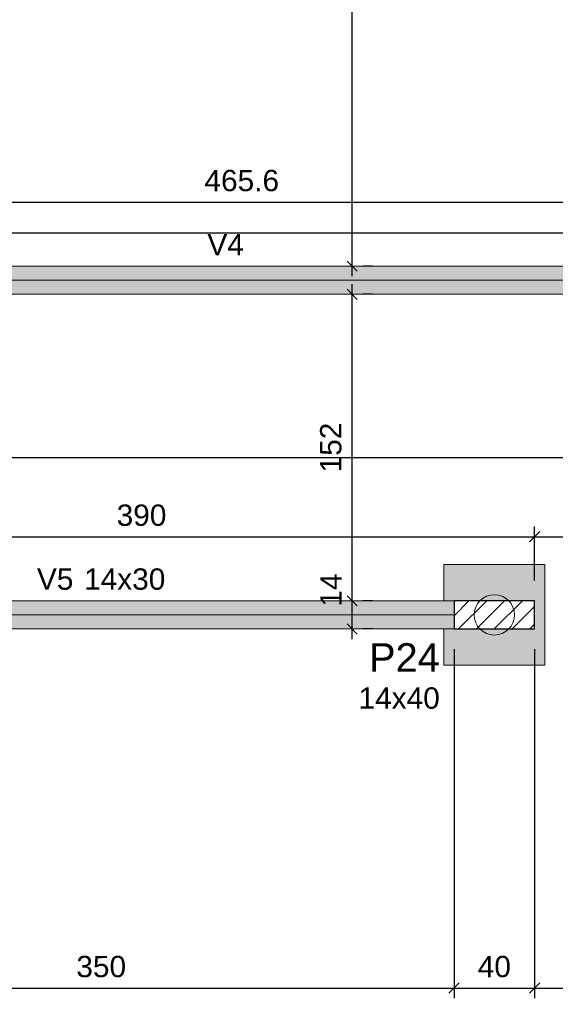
# Model space of a CAD drawing. Header units: millimetres. Extents: x 1434 to 2277, y -793 to -278.
# Tile 56 of 111: x 1687.35 to 1692.66, y -518.88 to -509.12. Entities that reach past the tile are written whole.
import ezdxf

# ---------------------------------------------------------------- set-up
doc = ezdxf.new("R2010")
doc.units = ezdxf.units.MM
for name, color, linetype, lineweight in [('FO-Cotas', 5, 'Continuous', 5), ('FO-Eixos', 5, 'Continuous', 5), ('FO-Estacas dos blocos', 1, 'Continuous', 20), ('FO-Hachura dos blocos', 43, 'Continuous', 5), ('FO-Hachura pilar que passa', 19, 'Continuous', 5), ('FO-Hachura viga', 43, 'Continuous', 5), ('FO-Pilares', 4, 'Continuous', 30), ('FO-Seção das fundações', 9, 'Continuous', 5), ('FO-Textos das vigas', 7, 'Continuous', 5), ('FO-Textos dos pilares', 7, 'Continuous', 5), ('FO-Vigas', 1, 'Continuous', 20)]:
    doc.layers.add(name, color=color, linetype=linetype, lineweight=lineweight)
doc.styles.add('ARIAL', font='arial.ttf')
doc.styles.get("Standard").update_dxf_attribs({"font": 'arial.ttf'})
doc.dimstyles.new('UM_50.000000', dxfattribs={"dimtxt": 0.18, "dimasz": 0.1, "dimexe": 0.1, "dimexo": 0.2, "dimgap": 0, "dimtad": 1, "dimtih": 1, "dimtoh": 1, "dimdec": 1, "dimlfac": 50, "dimzin": 0, "dimdsep": 46, "dimtxsty": 'Standard', "dimcen": 0.09, "dimdle": 0.1, "dimadec": 1, "dimazin": 2, "dimtfac": 1, "dimtdec": 4, "dimtofl": 0, "dimtmove": 0, "dimatfit": 3, "dimfxl": 1, "dimtolj": 1, "dimarcsym": 0})

# ---------------------------------------------------------------- blocks, each defined once
blk = doc.blocks.new('_Oblique')
at = {"color": 0, "linetype": 'ByBlock', "lineweight": -2}
blk.add_line((-0.5, -0.5), (0.5, 0.5), dxfattribs=at)
blk = doc.blocks.new('*D150')
at = {"layer": 'FO-Cotas', "color": 0, "lineweight": -2, "transparency": 16777216}
for p, q in [((1684.6581, -515.3598), (1684.6581, -518.8218)), ((1691.6581, -515.3598), (1691.6581, -518.8218)), ((1684.5581, -518.7218), (1691.7581, -518.7218))]:
    blk.add_line(p, q, dxfattribs=at)
at = {"layer": 'FO-Cotas', "color": 0, "lineweight": -2, "transparency": 16777216, "xscale": 0.1, "yscale": 0.1, "zscale": 0.1, "rotation": 180}
blk.add_blockref('_Oblique', (1684.6581, -518.7218), dxfattribs=at)
at = {"layer": 'FO-Cotas', "color": 0, "lineweight": -2, "transparency": 16777216, "xscale": 0.1, "yscale": 0.1, "zscale": 0.1}
blk.add_blockref('_Oblique', (1691.6581, -518.7218), dxfattribs=at)
at = {"layer": 'FO-Cotas', "color": 7, "transparency": 16777216, "insert": (1688.1581, -518.51), "char_height": 0.2118, "attachment_point": 5, "rotation": 0.00573, "style": 'ARIAL'}
blk.add_mtext('\\A1;350', dxfattribs=at)
blk = doc.blocks.new('*D151')
at = {"layer": 'FO-Cotas', "color": 0, "lineweight": -2, "transparency": 16777216}
for p, q in [((1691.6581, -515.3598), (1691.6581, -518.8218)), ((1692.4581, -515.3598), (1692.4581, -518.8218)), ((1691.5581, -518.7218), (1692.5581, -518.7218))]:
    blk.add_line(p, q, dxfattribs=at)
at = {"layer": 'FO-Cotas', "color": 0, "lineweight": -2, "transparency": 16777216, "xscale": 0.1, "yscale": 0.1, "zscale": 0.1, "rotation": 180}
blk.add_blockref('_Oblique', (1691.6581, -518.7218), dxfattribs=at)
at = {"layer": 'FO-Cotas', "color": 0, "lineweight": -2, "transparency": 16777216, "xscale": 0.1, "yscale": 0.1, "zscale": 0.1}
blk.add_blockref('_Oblique', (1692.4581, -518.7218), dxfattribs=at)
at = {"layer": 'FO-Cotas', "color": 7, "transparency": 16777216, "insert": (1692.0581, -518.51), "char_height": 0.2118, "attachment_point": 5, "rotation": 0.00573, "style": 'ARIAL'}
blk.add_mtext('\\A1;40', dxfattribs=at)
blk = doc.blocks.new('*D152')
at = {"layer": 'FO-Cotas', "color": 0, "lineweight": -2, "transparency": 16777216}
for p, q in [((1693.8879, -512.0398), (1693.8879, -518.8218)), ((1692.4581, -515.3598), (1692.4581, -518.8218)), ((1692.3581, -518.7218), (1693.9879, -518.7218))]:
    blk.add_line(p, q, dxfattribs=at)
at = {"layer": 'FO-Cotas', "color": 0, "lineweight": -2, "transparency": 16777216, "xscale": 0.1, "yscale": 0.1, "zscale": 0.1, "rotation": 180}
blk.add_blockref('_Oblique', (1692.4581, -518.7218), dxfattribs=at)
at = {"layer": 'FO-Cotas', "color": 0, "lineweight": -2, "transparency": 16777216, "xscale": 0.1, "yscale": 0.1, "zscale": 0.1}
blk.add_blockref('_Oblique', (1693.8879, -518.7218), dxfattribs=at)
at = {"layer": 'FO-Cotas', "color": 7, "transparency": 16777216, "insert": (1693.173, -518.51), "char_height": 0.2118, "attachment_point": 5, "rotation": 0.00573, "style": 'ARIAL'}
blk.add_mtext('\\A1;71.5', dxfattribs=at)
blk = doc.blocks.new('*D159')
at = {"layer": 'FO-Cotas', "color": 0, "lineweight": -2, "transparency": 16777216}
for p, q in [((1697.4089, -512.0398), (1697.4089, -519.3513)), ((1663.9543, -517.4898), (1663.9543, -519.3513)), ((1663.8543, -519.2513), (1697.5089, -519.2513))]:
    blk.add_line(p, q, dxfattribs=at)
at = {"layer": 'FO-Cotas', "color": 0, "lineweight": -2, "transparency": 16777216, "xscale": 0.1, "yscale": 0.1, "zscale": 0.1, "rotation": 180}
blk.add_blockref('_Oblique', (1663.9543, -519.2513), dxfattribs=at)
at = {"layer": 'FO-Cotas', "color": 0, "lineweight": -2, "transparency": 16777216, "xscale": 0.1, "yscale": 0.1, "zscale": 0.1}
blk.add_blockref('_Oblique', (1697.4089, -519.2513), dxfattribs=at)
at = {"layer": 'FO-Cotas', "color": 7, "transparency": 16777216, "insert": (1680.6816, -519.0395), "char_height": 0.2118, "attachment_point": 5, "rotation": 0.00573, "style": 'ARIAL'}
blk.add_mtext('\\A1;1672.7', dxfattribs=at)
blk = doc.blocks.new('*D191')
at = {"layer": 'FO-Cotas', "color": 0, "lineweight": -2, "transparency": 16777216}
for p, q in [((1664.2343, -513.2572), (1664.2343, -513.3572)), ((1695.6789, -513.2572), (1695.6789, -513.3572)), ((1664.1343, -513.4572), (1695.7789, -513.4572))]:
    blk.add_line(p, q, dxfattribs=at)
at = {"layer": 'FO-Cotas', "color": 0, "lineweight": -2, "transparency": 16777216, "xscale": 0.1, "yscale": 0.1, "zscale": 0.1, "rotation": 180}
blk.add_blockref('_Oblique', (1664.2343, -513.4572), dxfattribs=at)
at = {"layer": 'FO-Cotas', "color": 0, "lineweight": -2, "transparency": 16777216, "xscale": 0.1, "yscale": 0.1, "zscale": 0.1}
blk.add_blockref('_Oblique', (1695.6789, -513.4572), dxfattribs=at)
at = {"layer": 'FO-Cotas', "color": 7, "transparency": 16777216, "insert": (1679.9566, -513.2454), "char_height": 0.2118, "attachment_point": 5, "rotation": 0.00573, "style": 'ARIAL'}
blk.add_mtext('\\A1;1572.2', dxfattribs=at)
blk = doc.blocks.new('*D194')
at = {"layer": 'FO-Cotas', "color": 0, "lineweight": -2, "transparency": 16777216}
for p, q in [((1664.9343, -511.0298), (1664.9343, -511.1298)), ((1694.2079, -511.0298), (1694.2079, -511.1298)), ((1664.8343, -511.2298), (1694.3079, -511.2298))]:
    blk.add_line(p, q, dxfattribs=at)
at = {"layer": 'FO-Cotas', "color": 0, "lineweight": -2, "transparency": 16777216, "xscale": 0.1, "yscale": 0.1, "zscale": 0.1, "rotation": 180}
blk.add_blockref('_Oblique', (1664.9343, -511.2298), dxfattribs=at)
at = {"layer": 'FO-Cotas', "color": 0, "lineweight": -2, "transparency": 16777216, "xscale": 0.1, "yscale": 0.1, "zscale": 0.1}
blk.add_blockref('_Oblique', (1694.2079, -511.2298), dxfattribs=at)
at = {"layer": 'FO-Cotas', "color": 7, "transparency": 16777216, "insert": (1679.5711, -511.018), "char_height": 0.2118, "attachment_point": 5, "rotation": 0.00573, "style": 'ARIAL'}
blk.add_mtext('\\A1;1463.7', dxfattribs=at)
blk = doc.blocks.new('*D218')
at = {"layer": 'FO-Cotas', "color": 0, "lineweight": -2, "transparency": 16777216}
for p, q in [((1690.6487, -515.2598), (1690.6487, -514.7798)), ((1690.8487, -514.8798), (1690.7487, -514.8798)), ((1690.8487, -515.1598), (1690.7487, -515.1598))]:
    blk.add_line(p, q, dxfattribs=at)
at = {"layer": 'FO-Cotas', "color": 0, "lineweight": -2, "transparency": 16777216, "xscale": 0.1, "yscale": 0.1, "zscale": 0.1}
for p, rotation in [((1690.6487, -514.8798), 90), ((1690.6487, -515.1598), 270)]:
    blk.add_blockref('_Oblique', p, dxfattribs=dict(at, rotation=rotation))
at = {"layer": 'FO-Cotas', "color": 7, "transparency": 16777216, "insert": (1690.4369, -514.7739), "char_height": 0.2118, "attachment_point": 5, "rotation": 90, "style": 'ARIAL'}
blk.add_mtext('\\A1;14', dxfattribs=at)
blk = doc.blocks.new('*D219')
at = {"layer": 'FO-Cotas', "color": 0, "lineweight": -2, "transparency": 16777216}
for p, q in [((1690.6487, -514.9798), (1690.6487, -511.7398)), ((1690.8487, -511.8398), (1690.7487, -511.8398)), ((1690.8487, -514.8798), (1690.7487, -514.8798))]:
    blk.add_line(p, q, dxfattribs=at)
at = {"layer": 'FO-Cotas', "color": 0, "lineweight": -2, "transparency": 16777216, "xscale": 0.1, "yscale": 0.1, "zscale": 0.1}
for p, rotation in [((1690.6487, -511.8398), 90), ((1690.6487, -514.8798), 270)]:
    blk.add_blockref('_Oblique', p, dxfattribs=dict(at, rotation=rotation))
at = {"layer": 'FO-Cotas', "color": 7, "transparency": 16777216, "insert": (1690.4369, -513.3598), "char_height": 0.2118, "attachment_point": 5, "rotation": 90, "style": 'ARIAL'}
blk.add_mtext('\\A1;152', dxfattribs=at)
blk = doc.blocks.new('*D220')
at = {"layer": 'FO-Cotas', "color": 0, "lineweight": -2, "transparency": 16777216}
for p, q in [((1690.6487, -511.6598), (1690.6487, -493.4494)), ((1690.8487, -493.5494), (1690.7487, -493.5494)), ((1690.8487, -511.5598), (1690.7487, -511.5598))]:
    blk.add_line(p, q, dxfattribs=at)
at = {"layer": 'FO-Cotas', "color": 0, "lineweight": -2, "transparency": 16777216, "xscale": 0.1, "yscale": 0.1, "zscale": 0.1}
for p, rotation in [((1690.6487, -493.5494), 90), ((1690.6487, -511.5598), 270)]:
    blk.add_blockref('_Oblique', p, dxfattribs=dict(at, rotation=rotation))
at = {"layer": 'FO-Cotas', "color": 7, "transparency": 16777216, "insert": (1690.4369, -502.5546), "char_height": 0.2118, "attachment_point": 5, "rotation": 90, "style": 'ARIAL'}
blk.add_mtext('\\A1;900.5', dxfattribs=at)
blk = doc.blocks.new('*D234')
at = {"layer": 'FO-Cotas', "color": 0, "lineweight": -2, "transparency": 16777216}
for p, q in [((1684.8969, -511.3598), (1684.8969, -510.8244)), ((1694.2079, -511.3598), (1694.2079, -510.8244)), ((1684.7969, -510.9244), (1694.3079, -510.9244))]:
    blk.add_line(p, q, dxfattribs=at)
at = {"layer": 'FO-Cotas', "color": 0, "lineweight": -2, "transparency": 16777216, "xscale": 0.1, "yscale": 0.1, "zscale": 0.1, "rotation": 180}
blk.add_blockref('_Oblique', (1684.8969, -510.9244), dxfattribs=at)
at = {"layer": 'FO-Cotas', "color": 0, "lineweight": -2, "transparency": 16777216, "xscale": 0.1, "yscale": 0.1, "zscale": 0.1}
blk.add_blockref('_Oblique', (1694.2079, -510.9244), dxfattribs=at)
at = {"layer": 'FO-Cotas', "color": 7, "transparency": 16777216, "insert": (1689.5524, -510.7126), "char_height": 0.2118, "attachment_point": 5, "rotation": 0.00573, "style": 'ARIAL'}
blk.add_mtext('\\A1;465.6', dxfattribs=at)
blk = doc.blocks.new('*D238')
at = {"layer": 'FO-Cotas', "color": 0, "lineweight": -2, "transparency": 16777216}
for p, q in [((1684.6581, -514.6798), (1684.6581, -514.1444)), ((1692.4581, -514.6798), (1692.4581, -514.1444)), ((1684.5581, -514.2444), (1692.5581, -514.2444))]:
    blk.add_line(p, q, dxfattribs=at)
at = {"layer": 'FO-Cotas', "color": 0, "lineweight": -2, "transparency": 16777216, "xscale": 0.1, "yscale": 0.1, "zscale": 0.1, "rotation": 180}
blk.add_blockref('_Oblique', (1684.6581, -514.2444), dxfattribs=at)
at = {"layer": 'FO-Cotas', "color": 0, "lineweight": -2, "transparency": 16777216, "xscale": 0.1, "yscale": 0.1, "zscale": 0.1}
blk.add_blockref('_Oblique', (1692.4581, -514.2444), dxfattribs=at)
at = {"layer": 'FO-Cotas', "color": 7, "transparency": 16777216, "insert": (1688.5581, -514.0326), "char_height": 0.2118, "attachment_point": 5, "rotation": 0.00573, "style": 'ARIAL'}
blk.add_mtext('\\A1;390', dxfattribs=at)
blk = doc.blocks.new('*D239')
at = {"layer": 'FO-Cotas', "color": 0, "lineweight": -2, "transparency": 16777216}
for p, q in [((1692.4581, -514.6798), (1692.4581, -514.1444)), ((1695.6789, -514.6798), (1695.6789, -514.1444)), ((1692.3581, -514.2444), (1695.7789, -514.2444))]:
    blk.add_line(p, q, dxfattribs=at)
at = {"layer": 'FO-Cotas', "color": 0, "lineweight": -2, "transparency": 16777216, "xscale": 0.1, "yscale": 0.1, "zscale": 0.1, "rotation": 180}
blk.add_blockref('_Oblique', (1692.4581, -514.2444), dxfattribs=at)
at = {"layer": 'FO-Cotas', "color": 0, "lineweight": -2, "transparency": 16777216, "xscale": 0.1, "yscale": 0.1, "zscale": 0.1}
blk.add_blockref('_Oblique', (1695.6789, -514.2444), dxfattribs=at)
at = {"layer": 'FO-Cotas', "color": 7, "transparency": 16777216, "insert": (1694.0685, -514.0326), "char_height": 0.2118, "attachment_point": 5, "rotation": 0.00573, "style": 'ARIAL'}
blk.add_mtext('\\A1;161', dxfattribs=at)

msp = doc.modelspace()

# ---------------------------------------------------------------- hatches: boundary and pattern name
at = {"layer": 'FO-Estacas dos blocos', "linetype": 'Continuous'}
h = msp.add_hatch(color=256, dxfattribs=at)
h.paths.add_polyline_path([(1692.1098, -515.213), (1692.1581, -515.193), (1692.1995, -515.1612), (1692.2313, -515.1198), (1692.2512, -515.0716), (1692.2581, -515.0198), (1692.2512, -514.968), (1692.2313, -514.9198), (1692.1995, -514.8784), (1692.1581, -514.8466), (1692.1098, -514.8266), (1692.0581, -514.8198), (1692.0063, -514.8266), (1691.9581, -514.8466), (1691.9166, -514.8784), (1691.8849, -514.9198), (1691.8649, -514.968), (1691.8581, -515.0198), (1691.8649, -515.0716), (1691.8849, -515.1198), (1691.9166, -515.1612), (1691.9581, -515.193), (1692.0063, -515.213), (1692.0581, -515.2198), (1692.1098, -515.213)])
h.paths.add_polyline_path([(1692.2313, -515.1198), (1692.2512, -515.0716), (1692.2581, -515.0198), (1692.2512, -514.968), (1692.2313, -514.9198), (1692.2006, -514.8798), (1691.9156, -514.8798), (1691.8849, -514.9198), (1691.8649, -514.968), (1691.8581, -515.0198), (1691.8649, -515.0716), (1691.8849, -515.1198), (1691.9156, -515.1598), (1692.2006, -515.1598), (1692.2313, -515.1198)], flags=0)
at = {"layer": 'FO-Hachura dos blocos', "linetype": 'Continuous'}
h = msp.add_hatch(color=256, dxfattribs=at)
h.paths.add_polyline_path([(1692.5581, -514.5198), (1691.5581, -514.5198), (1691.5581, -515.5198), (1692.5581, -515.5198), (1692.5581, -514.5198)])
h.paths.add_polyline_path([(1691.5581, -515.1598), (1691.9156, -515.1598), (1691.9166, -515.1612), (1691.9581, -515.193), (1692.0063, -515.213), (1692.0581, -515.2198), (1692.1098, -515.213), (1692.1581, -515.193), (1692.1995, -515.1612), (1692.2006, -515.1598), (1692.4581, -515.1598), (1692.4581, -514.8798), (1692.2006, -514.8798), (1692.1995, -514.8784), (1692.1581, -514.8466), (1692.1098, -514.8266), (1692.0581, -514.8198), (1692.0063, -514.8266), (1691.9581, -514.8466), (1691.9166, -514.8784), (1691.9156, -514.8798), (1691.5581, -514.8798), (1691.5581, -515.1598)], flags=0)
at = {"layer": 'FO-Hachura pilar que passa', "linetype": 'Continuous'}
h = msp.add_hatch(dxfattribs=at)
h.set_pattern_fill('ANSI31', color=256, style=0)
h.set_pattern_definition([(45, (1664.26426, -517.31979), (-0.08838835, 0.08838835), [])])
h.paths.add_polyline_path([(1691.6581, -514.8798), (1691.6581, -515.0198), (1691.6581, -515.1598), (1692.0581, -515.1598), (1692.4581, -515.1598), (1692.4581, -515.0198), (1692.4581, -514.8798), (1692.0581, -514.8798)])
at = {"layer": 'FO-Hachura viga', "linetype": 'Continuous'}
for points in [[(1693.8879, -511.5598), (1693.8879, -511.5598), (1684.8969, -511.5598), (1684.8969, -511.8398), (1693.8879, -511.8398), (1693.8879, -511.5598)], [(1684.6581, -515.1598), (1684.6581, -515.1598), (1691.6581, -515.1598), (1691.6581, -514.8798), (1684.6581, -514.8798), (1684.6581, -515.1598)]]:
    msp.add_hatch(color=256, dxfattribs=at).paths.add_polyline_path(points)

# ---------------------------------------------------------------- linework, layer by layer
at = {"layer": 'FO-Eixos'}
for p, q in [((1684.8969, -511.6998), (1693.8879, -511.6998)), ((1684.6581, -515.0198), (1691.6581, -515.0198))]:
    msp.add_line(p, q, dxfattribs=at)
at = {"layer": 'FO-Estacas dos blocos'}
msp.add_circle((1692.0581, -515.0198), 0.2, dxfattribs=at)
at = {"layer": 'FO-Pilares'}
msp.add_lwpolyline([(1691.6581, -514.8798), (1691.6581, -515.0198), (1691.6581, -515.1598), (1692.0581, -515.1598), (1692.4581, -515.1598), (1692.4581, -515.0198), (1692.4581, -514.8798), (1692.0581, -514.8798), (1691.6581, -514.8798)], close=True, dxfattribs=at)
at = {"layer": 'FO-Seção das fundações'}
for points in [[(1691.5581, -514.5198), (1692.5581, -514.5198)], [(1691.5581, -514.5198), (1691.5581, -514.8798)], [(1692.5581, -515.5198), (1692.5581, -514.5198)], [(1691.5581, -515.1598), (1691.5581, -515.5198)], [(1692.5581, -515.5198), (1691.5581, -515.5198)]]:
    msp.add_lwpolyline(points, dxfattribs=at)
at = {"layer": 'FO-Vigas'}
for p, q in [((1684.8969, -511.5598), (1693.8879, -511.5598)), ((1684.8969, -511.8398), (1693.8879, -511.8398)), ((1684.6581, -514.8798), (1691.6581, -514.8798)), ((1684.6581, -515.1598), (1691.6581, -515.1598))]:
    msp.add_line(p, q, dxfattribs=at)

# ---------------------------------------------------------------- texts
at = {"layer": 'FO-Textos das vigas', "char_height": 0.2118, "line_spacing_factor": 0.798, "style": 'ARIAL'}
for s, insert, width, attachment_point in [('V4', (1689.3924, -511.4539), 0.723171, 8), ('V5', (1687.8824, -514.7739), 0.723171, 9), ('14x30', (1687.9883, -514.7739), 1.604807, 7)]:
    msp.add_mtext(s, dxfattribs=dict(at, insert=insert, width=width, attachment_point=attachment_point))
at = {"layer": 'FO-Textos dos pilares', "attachment_point": 9, "line_spacing_factor": 0.798, "style": 'ARIAL'}
for s, insert, char_height, width in [('P24', (1691.5171, -515.5834), 0.2824, 1.408779), ('14x40', (1691.5171, -515.954), 0.2118, 1.604807)]:
    msp.add_mtext(s, dxfattribs=dict(at, insert=insert, char_height=char_height, width=width))

# ---------------------------------------------------------------- dimensions: what is measured, and where the dimension line sits
at = {"layer": 'FO-Cotas'}
for base, p1, p2, picture, middle in [((1690.6487, -493.5494), (1690.6487, -511.5598), (1690.6487, -493.5494), '*D220', (1690.4369, -502.5546)), ((1690.6487, -511.8398), (1690.6487, -514.8798), (1690.6487, -511.8398), '*D219', (1690.4369, -513.3598)), ((1690.6487, -514.8798), (1690.6487, -515.1598), (1690.6487, -514.8798), '*D218', (1690.4369, -514.7739))]:
    dim = msp.add_linear_dim(base=base, p1=p1, p2=p2, angle=90, dimstyle='UM_50.000000', override={"dimtxt": 0.2118, "dimasz": 0.1, "dimexe": 0.1, "dimexo": 0.2, "dimtad": 1, "dimtih": 0, "dimtoh": 0, "dimdec": 1, "dimlfac": 50, "dimzin": 8, "dimtxsty": 'ARIAL', "dimblk": 'Oblique', "dimblk1": 'Oblique', "dimblk2": 'Oblique', "dimsah": 1, "dimdle": 0.1, "dimse1": 0, "dimse2": 0, "dimclrt": 7, "dimadec": 1, "dimazin": 3, "dimtmove": 2, "dimldrblk": 'Oblique'}, dxfattribs=at)
    dim.commit()
    dim.dimension.update_dxf_attribs({"geometry": picture, "text_midpoint": middle, "dimtype": 160, "text_rotation": 90})
for base, p1, p2, picture, middle, turn in [((1694.2078635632, -510.9243864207), (1684.8968635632, -511.5597864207), (1694.2078635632, -511.5597864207), '*D234', (1689.5523635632, -510.7125864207), 0.005729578), ((1694.2079, -511.2298), (1664.9343, -511.2298), (1694.2079, -511.2298), '*D194', (1679.5711, -511.018), 0.00573), ((1697.4089, -519.2513), (1663.9543, -517.2898), (1697.4089, -511.8398), '*D159', (1680.6816, -519.0395), 0.00573), ((1693.8879, -518.7218), (1692.4581, -515.1598), (1693.8879, -511.8398), '*D152', (1693.173, -518.51), 0.00573), ((1695.6789, -513.4572), (1664.2343, -513.4572), (1695.6789, -513.4572), '*D191', (1679.9566, -513.2454), 0.00573), ((1692.4581, -514.2444), (1684.6581, -514.8798), (1692.4581, -514.8798), '*D238', (1688.5581, -514.0326), 0.00573), ((1695.6789, -514.2444), (1692.4581, -514.8798), (1695.6789, -514.8798), '*D239', (1694.0685, -514.0326), 0.00573), ((1691.6581, -518.7218), (1684.6581, -515.1598), (1691.6581, -515.1598), '*D150', (1688.1581, -518.51), 0.00573), ((1692.4581, -518.7218), (1691.6581, -515.1598), (1692.4581, -515.1598), '*D151', (1692.0581, -518.51), 0.00573)]:
    dim = msp.add_linear_dim(base=base, p1=p1, p2=p2, dimstyle='UM_50.000000', override={"dimtxt": 0.2118, "dimasz": 0.1, "dimexe": 0.1, "dimexo": 0.2, "dimtad": 1, "dimtih": 0, "dimtoh": 0, "dimdec": 1, "dimlfac": 50, "dimzin": 8, "dimtxsty": 'ARIAL', "dimblk": 'Oblique', "dimblk1": 'Oblique', "dimblk2": 'Oblique', "dimsah": 1, "dimdle": 0.1, "dimse1": 0, "dimse2": 0, "dimclrt": 7, "dimadec": 1, "dimazin": 3, "dimtmove": 2, "dimldrblk": 'Oblique'}, dxfattribs=at)
    dim.commit()
    dim.dimension.update_dxf_attribs({"geometry": picture, "text_midpoint": middle, "dimtype": 160, "text_rotation": turn})

doc.saveas('drawing.dxf')
